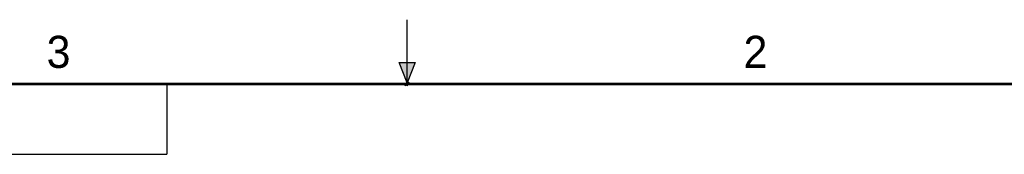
# Model space of a CAD drawing. Header units: inches. Extents: x 0 to 22, y 0 to 17.
# Tile 39 of 42: x 8 to 15.7, y 16 to 17. Entities that reach past the tile are written whole.
import ezdxf

# ---------------------------------------------------------------- set-up
doc = ezdxf.new("R2010")
doc.units = ezdxf.units.IN
doc.header["$LTSCALE"] = 1.21
doc.header["$MEASUREMENT"] = 0
doc.layers.get('0').update_dxf_attribs({"linetype": 'CONTINUOUS'})
doc.styles.add('TEXTSTYLE_2', font='txt')

msp = doc.modelspace()

# ---------------------------------------------------------------- hatches: boundary and pattern name
at = {"linetype": 'CONTINUOUS'}
msp.add_hatch(color=2, dxfattribs=at).paths.add_polyline_path([(11, 16.51), (10.9375, 16.6663), (11.0625, 16.6663)])

# ---------------------------------------------------------------- linework, layer by layer
at = {"color": 2, "linetype": 'CONTINUOUS'}
for p, q in [((11, 16.485), (11, 17)), ((11, 16.51), (10.9375, 16.6663)), ((10.9375, 16.6663), (11.0625, 16.6663)), ((11.0625, 16.6663), (11, 16.51)), ((0.4999, 16.5), (9.1249, 16.5)), ((9.1249, 16.5), (9.1249, 15.9531)), ((11.015, 16.515), (10.985, 16.485)), ((10.985, 16.485), (11, 16.515)), ((11, 16.485), (11.015, 16.515)), ((0.4999, 15.9531), (9.1249, 15.9531))]:
    msp.add_line(p, q, dxfattribs=at)
at = {"color": 7, "linetype": 'CONTINUOUS', "const_width": 0.02}
msp.add_lwpolyline([(21.5, 16.5), (0.5, 16.5)], dxfattribs=at)

# ---------------------------------------------------------------- texts
at = {"color": 2, "linetype": 'CONTINUOUS', "char_height": 0.25, "width": 0.25, "attachment_point": 1, "line_spacing_factor": 0.9, "style": 'TEXTSTYLE_2'}
for s, insert in [('3', (8.1875, 16.875)), ('2', (13.625, 16.875))]:
    msp.add_mtext(s, dxfattribs=dict(at, insert=insert))

doc.saveas('drawing.dxf')
